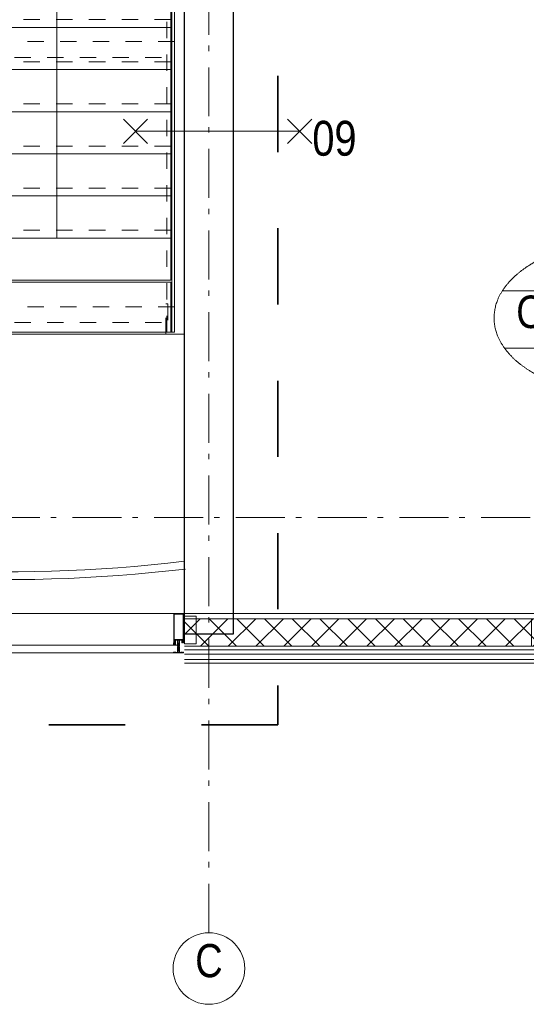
# Model space of a CAD drawing. Header units: millimetres. Extents: x -75976 to 232306, y 42824 to 140527.
# Tile 99 of 199: x 210172 to 212755, y 49135 to 54160. Entities that reach past the tile are written whole.
import ezdxf
from ezdxf.enums import TextEntityAlignment as Align

# ---------------------------------------------------------------- set-up
doc = ezdxf.new("R2010")
doc.units = ezdxf.units.MM
doc.header["$LTSCALE"] = 400
for name, pattern in [('STYLE_01', [0.416641, 0.208282, -0.208359]), ('STYLE_06', [1.041641, 0.625, -0.208282, 0.069427, -0.138931]), ('STYLE_16', [0.177165, 0.11811, -0.059055]), ('STYLE_22', [1.944444, 0.972222, -0.972222])]:
    doc.linetypes.add(name, pattern=pattern)
for name, color, linetype, lineweight in [('BA-Brandveiligheid', 7, 'Continuous', 15), ('Buitenkozijnen', 140, 'Continuous', 15), ('Fragmentaanduiding', 1, 'STYLE_22', 35), ('leuning', 43, 'Continuous', 5), ('Lijn-afbreek', 140, 'STYLE_06', 15), ('mat-beton (ihwg)', 5, 'Continuous', 25), ('None', 7, 'Continuous', 9), ('Ruimtenummers', 5, 'Continuous', 25)]:
    doc.layers.add(name, color=color, linetype=linetype, lineweight=lineweight)
doc.styles.add('Arial Narrow', font='ARIALN.TTF', dxfattribs={"height": 222.25})

# ---------------------------------------------------------------- blocks, each defined once
blk = doc.blocks.new('*U352')
at = {"layer": 'Lijn-afbreek', "color": 43, "linetype": 'Continuous', "lineweight": 9}
for p, q in [((40141.1, -32440), (40141.1, -32200)), ((41251.1, -32440), (41251.1, -32200)), ((41251.1, -32225), (40141.1, -32225))]:
    blk.add_line(p, q, dxfattribs=at)
at = {"layer": 'Lijn-afbreek', "color": 43, "linetype": 'STYLE_01', "lineweight": 9}
blk.add_line((41251.1, -32400), (40141.1, -32400), dxfattribs=at)
blk = doc.blocks.new('*U353')
at = {"layer": 'Lijn-afbreek', "color": 43, "linetype": 'STYLE_01', "lineweight": 9}
blk.add_line((41251.1, -32615), (40141.1, -32615), dxfattribs=at)
at = {"layer": 'Lijn-afbreek', "color": 43, "linetype": 'Continuous', "lineweight": 9}
for p, q in [((41251.1, -32655), (40141.1, -32655)), ((40141.1, -32895), (40141.1, -32655)), ((41251.1, -32895), (41251.1, -32655))]:
    blk.add_line(p, q, dxfattribs=at)
blk = doc.blocks.new('*U354')
at = {"layer": 'Lijn-afbreek', "color": 43, "linetype": 'STYLE_01', "lineweight": 9}
blk.add_line((41251.1, -32830), (40141.1, -32830), dxfattribs=at)
at = {"layer": 'Lijn-afbreek', "color": 43, "linetype": 'Continuous', "lineweight": 9}
for p, q in [((41251.1, -32870), (40141.1, -32870)), ((40141.1, -33110), (40141.1, -32870)), ((41251.1, -33110), (41251.1, -32870))]:
    blk.add_line(p, q, dxfattribs=at)
blk = doc.blocks.new('*U355')
at = {"layer": 'Lijn-afbreek', "color": 43, "linetype": 'STYLE_01', "lineweight": 9}
blk.add_line((41251.1, -32400), (40141.1, -32400), dxfattribs=at)
at = {"layer": 'Lijn-afbreek', "color": 43, "linetype": 'Continuous', "lineweight": 9}
for p, q in [((41251.1, -32440), (40141.1, -32440)), ((40141.1, -32680), (40141.1, -32440)), ((41251.1, -32680), (41251.1, -32440))]:
    blk.add_line(p, q, dxfattribs=at)
blk = doc.blocks.new('*U356')
at = {"layer": 'Lijn-afbreek', "color": 43, "linetype": 'Continuous', "lineweight": 9}
for p, q in [((40141.1, -32225), (40141.1, -31985)), ((41251.1, -32225), (41251.1, -31985)), ((41251.1, -32010), (40141.1, -32010))]:
    blk.add_line(p, q, dxfattribs=at)
at = {"layer": 'Lijn-afbreek', "color": 43, "linetype": 'STYLE_01', "lineweight": 9}
blk.add_line((41251.1, -32185), (40141.1, -32185), dxfattribs=at)
blk = doc.blocks.new('*U357')
at = {"layer": 'Lijn-afbreek', "color": 43, "linetype": 'Continuous', "lineweight": 9}
for p, q in [((40141.1, -32010), (40141.1, -31770)), ((41251.1, -31795), (40141.1, -31795)), ((41251.1, -32010), (41251.1, -31770))]:
    blk.add_line(p, q, dxfattribs=at)
at = {"layer": 'Lijn-afbreek', "color": 43, "linetype": 'STYLE_01', "lineweight": 9}
blk.add_line((41251.1, -31970), (40141.1, -31970), dxfattribs=at)
blk = doc.blocks.new('*U358')
at = {"layer": 'Lijn-afbreek', "color": 43, "linetype": 'Continuous', "lineweight": 9}
for p, q in [((40141.1, -31795), (40141.1, -31555)), ((41251.1, -31795), (41251.1, -31555)), ((41251.1, -31580), (40141.1, -31580))]:
    blk.add_line(p, q, dxfattribs=at)
at = {"layer": 'Lijn-afbreek', "color": 43, "linetype": 'STYLE_01', "lineweight": 9}
blk.add_line((41251.1, -31755), (40141.1, -31755), dxfattribs=at)
blk = doc.blocks.new('*U359')
at = {"layer": 'Lijn-afbreek', "color": 43, "linetype": 'Continuous', "lineweight": 9}
for p, q in [((41251.1, -31325), (40141.1, -31325)), ((40141.1, -31580), (40141.1, -31340)), ((41251.1, -31580), (41251.1, -31325))]:
    blk.add_line(p, q, dxfattribs=at)
at = {"layer": 'Lijn-afbreek', "color": 43, "linetype": 'STYLE_01', "lineweight": 9}
blk.add_line((41251.1, -31540), (40141.1, -31540), dxfattribs=at)
blk = doc.blocks.new('*U360')
at = {"layer": 'Lijn-afbreek', "color": 43, "linetype": 'STYLE_01', "lineweight": 9}
blk.add_line((41251.1, -33045), (40141.1, -33045), dxfattribs=at)
at = {"layer": 'Lijn-afbreek', "color": 43, "linetype": 'Continuous', "lineweight": 9}
for p, q in [((40141.1, -33300), (40141.1, -33060)), ((41251.1, -33300), (41251.1, -33060)), ((41251.1, -33085), (40141.1, -33085)), ((41251.1, -33300), (40141.1, -33300))]:
    blk.add_line(p, q, dxfattribs=at)
blk = doc.blocks.new('*U361')
at = {"layer": 'Lijn-afbreek', "color": 8, "linetype": 'Continuous', "lineweight": 5}
blk.add_line((40670.6, -33085), (40670.6, -31580), dxfattribs=at)
at = {"layer": 'Lijn-afbreek', "color": 43, "linetype": 'Continuous', "lineweight": 9}
blk.add_lwpolyline([(40141.1, -33310), (41251.1, -33310), (41251.1, -33565), (40141.1, -33565)], close=True, dxfattribs=at)
at = {"layer": 'Lijn-afbreek', "color": 8, "lineweight": 5}
blk.add_solid([(40670.6, -31580), (40713.1, -31738.7), (40628.1, -31738.7)], dxfattribs=at)
at = {"layer": 'None', "color": 7}
for name in ['*U359', '*U358', '*U357', '*U356', '*U352', '*U355', '*U353', '*U354', '*U360']:
    blk.add_blockref(name, (0, 0), dxfattribs=at)
blk = doc.blocks.new('*U362')
at = {"layer": 'None', "color": 140, "linetype": 'Continuous', "lineweight": 15}
for radius in [7710.6, 7670.6]:
    blk.add_arc((40415.7, -27117.3), radius, 256.46985, 276.77876, dxfattribs=at)
blk = doc.blocks.new('*U363')
at = {"layer": 'leuning', "color": 140, "linetype": 'STYLE_01', "lineweight": 15}
for p, q in [((41231.1, -33565), (41231.1, -31325)), ((41271.1, -33565), (41271.1, -31325)), ((41271.1, -33565), (41231.1, -33565))]:
    blk.add_line(p, q, dxfattribs=at)
at = {"layer": 'Lijn-afbreek', "color": 43, "linetype": 'Continuous', "lineweight": 9}
blk.add_lwpolyline([(41256.1, -31325), (41271.1, -31325), (41271.1, -33565), (41256.1, -33565)], close=True, dxfattribs=at)
at = {"layer": 'Lijn-afbreek', "color": 43, "linetype": 'STYLE_01', "lineweight": 9}
for points in [[(41271.1, -32082.4), (40121.1, -32082.4), (40121.1, -32162.4), (41271.1, -32162.4)], [(41271.1, -33435), (40121.1, -33435), (40121.1, -33515), (41271.1, -33515)]]:
    blk.add_lwpolyline(points, close=True, dxfattribs=at)
at = {"layer": 'None', "color": 43, "linetype": 'STYLE_01', "lineweight": 9}
blk.add_lwpolyline([(41226.1, -33419.8), (41236.1, -33419.8), (41236.1, -33575), (41226.1, -33575)], close=True, dxfattribs=at)
at = {"layer": 'None', "color": 140, "linetype": 'Continuous', "lineweight": 15, "flags": 128}
blk.add_lwpolyline([(41321.1, -34575), (41321.1, -33575), (38621.1, -33575)], dxfattribs=at)
at = {"layer": 'None', "color": 7}
for name in ['*U361', '*U362']:
    blk.add_blockref(name, (0, 0), dxfattribs=at)
blk = doc.blocks.new('*X397')
at = {"layer": 'None', "lineweight": 5}
for p, q in [((22.5, -118.9), (141.4, 0)), ((22.5, -260.3), (162.5, -120.3)), ((22.5, -401.8), (162.5, -261.8)), ((22.5, -543.2), (162.5, -403.2)), ((22.5, -684.6), (162.5, -544.6)), ((22.5, -826), (162.5, -686)), ((22.5, -967.4), (162.5, -827.4)), ((22.5, -1108.9), (162.5, -968.9)), ((22.5, -1250.3), (162.5, -1110.3)), ((22.5, -1391.7), (162.5, -1251.7)), ((22.5, -1533.1), (162.5, -1393.1)), ((22.5, -1674.6), (162.5, -1534.6)), ((38.5, -1800), (162.5, -1676))]:
    blk.add_line(p, q, dxfattribs=at)
at = {"layer": 'None', "lineweight": 13}
for p, q in [((141.4, 0), (162.5, -21.1)), ((22.5, -22.5), (162.5, -162.5)), ((22.5, -163.9), (162.5, -303.9)), ((22.5, -305.3), (162.5, -445.3)), ((22.5, -446.7), (162.5, -586.7)), ((22.5, -588.1), (162.5, -728.1)), ((22.5, -729.5), (162.5, -869.5)), ((22.5, -870.9), (162.5, -1010.9)), ((22.5, -1012.3), (162.5, -1152.3)), ((22.5, -1153.7), (162.5, -1293.7)), ((22.5, -1295.1), (162.5, -1435.1)), ((22.5, -1436.5), (162.5, -1576.5)), ((22.5, -1577.9), (162.5, -1717.9)), ((22.5, -1719.3), (103.2, -1800))]:
    blk.add_line(p, q, dxfattribs=at)
blk = doc.blocks.new('HoutSkeletBouw element 1800mm (2D)')
at = {"layer": 'None', "color": 140, "lineweight": 15}
for p, q in [((-5, -1800), (-5, 0)), ((22.5, -1800), (22.5, 0)), ((162.5, -1800), (162.5, 0)), ((180.5, -1800), (180.5, 0)), ((230, -1800), (230, 0)), ((250, -1800), (250, 0))]:
    blk.add_line(p, q, dxfattribs=at)
at = {"layer": 'None', "color": 140, "linetype": 'Continuous', "lineweight": 15}
for p, q in [((22.5, -1800), (22.5, 0)), ((162.5, -1800), (162.5, 0))]:
    blk.add_line(p, q, dxfattribs=at)
at = {"layer": 'None', "color": 8, "linetype": 'Continuous', "lineweight": 5}
blk.add_line((202.5, 0), (202.5, -1800), dxfattribs=at)
at = {"layer": 'None', "color": 140, "linetype": 'Continuous', "lineweight": 15}
blk.add_lwpolyline([(22.5, 30), (162.5, 30), (162.5, -30), (22.5, -30)], close=True, dxfattribs=at)
at = {"layer": 'None', "color": 140}
blk.add_blockref('*X397', (0, 0), dxfattribs=at)
blk = doc.blocks.new('*U718')
at = {"layer": 'None', "color": 140, "linetype": 'Continuous', "lineweight": 15}
blk.add_lwpolyline([(41316.1, -35002), (41321.1, -35002), (41321.1, -35014.5), (41316.1, -35014.5)], close=True, dxfattribs=at)
blk.add_open_spline([(41316.1, -35002), (41318.6, -35007), (41321.1, -35002)], degree=2, dxfattribs=at)
at = {"layer": 'None', "color": 43, "linetype": 'Continuous', "lineweight": 9}
blk.add_open_spline([(41317.3, -35008), (41317.9, -35007), (41318.6, -35007), (41319.2, -35007), (41319.8, -35008), (41320.4, -35009), (41320.7, -35010.8), (41321.1, -35012.5), (41321.1, -35016.5), (41320.7, -35018.2), (41320.4, -35020), (41319.8, -35021), (41319.2, -35022), (41318.6, -35022), (41317.9, -35022), (41317.3, -35021), (41316.7, -35020), (41316.4, -35018.2), (41316.1, -35016.5), (41316.1, -35012.5), (41316.4, -35010.8), (41316.7, -35009), (41317.3, -35008)], degree=2, knots=[0, 0, 0, 0.050228, 0.050228, 0.100454, 0.100454, 0.187421, 0.187421, 0.300233, 0.413046, 0.413046, 0.5, 0.5, 0.550228, 0.550228, 0.600454, 0.600454, 0.687421, 0.687421, 0.800233, 0.913046, 0.913046, 1, 1, 1], dxfattribs=at)
blk = doc.blocks.new('*U725')
at = {"layer": 'None', "color": 8, "lineweight": 5}
for p, q in [((41293.5, -35158), (41288.6, -35158.8)), ((41293.5, -35159.6), (41288.6, -35160.4)), ((41293.5, -35161.2), (41288.6, -35162)), ((41293.5, -35162.8), (41288.6, -35163.6)), ((41293.5, -35164.4), (41288.6, -35165.2)), ((41293.5, -35167.6), (41288.6, -35168.4)), ((41293.5, -35169.2), (41288.6, -35170)), ((41293.5, -35170.8), (41288.6, -35171.6)), ((41293.5, -35174), (41288.6, -35174.8)), ((41292.8, -35156.5), (41289.1, -35157.1)), ((41289.3, -35158), (41289.5, -35157.4)), ((41293.5, -35172.4), (41291.8, -35172.7)), ((41292.3, -35156.8), (41292.7, -35157.7)), ((41293.5, -35175.6), (41288.6, -35176.4)), ((41293.5, -35177.2), (41288.6, -35178)), ((41293.5, -35178.8), (41288.6, -35179.6)), ((41293.5, -35180.4), (41288.6, -35181.2)), ((41293.5, -35182), (41288.6, -35182.8)), ((41293, -35185.3), (41288.6, -35186)), ((41293.5, -35186.8), (41288.6, -35187.6)), ((41292.6, -35184.9), (41289.3, -35185.7)), ((41289.6, -35184.7), (41292, -35184.2)), ((41291.8, -35183.9), (41290.1, -35184.2)), ((41291.3, -35183.6), (41290.4, -35183.8)), ((41293.5, -35183.6), (41292.9, -35183.7))]:
    blk.add_line(p, q, dxfattribs=at)
at = {"layer": 'None', "color": 8, "linetype": 'Continuous', "lineweight": 5}
for p, q in [((41289.3, -35158.5), (41289.3, -35158)), ((41289.3, -35160.1), (41289.3, -35159.2)), ((41289.3, -35161.7), (41289.3, -35160.8)), ((41289.3, -35163.3), (41289.3, -35162.4)), ((41289.3, -35164.9), (41289.3, -35164)), ((41289.3, -35166.2), (41289.3, -35165.6)), ((41289.3, -35168.1), (41289.3, -35167.2)), ((41289.3, -35169.7), (41289.3, -35168.8)), ((41289.3, -35171.3), (41289.3, -35170.4)), ((41289.3, -35172.7), (41289.3, -35172)), ((41289.3, -35174.5), (41289.3, -35173.7)), ((41292.8, -35159.2), (41292.8, -35158.4)), ((41292.8, -35160.8), (41292.8, -35160)), ((41292.8, -35162.4), (41292.8, -35161.6)), ((41292.8, -35164), (41292.8, -35163.2)), ((41292.8, -35165.6), (41292.8, -35164.8)), ((41292.8, -35167.2), (41292.9, -35167.2)), ((41292.8, -35168.8), (41292.8, -35168)), ((41292.8, -35170.4), (41292.8, -35169.6)), ((41292.8, -35172), (41292.8, -35171.2)), ((41292.8, -35175.2), (41292.8, -35174.4)), ((41289.3, -35176.1), (41289.3, -35175.2)), ((41289.3, -35177.7), (41289.3, -35176.8)), ((41289.3, -35179.3), (41289.3, -35178.4)), ((41289.3, -35180.9), (41289.3, -35180)), ((41289.3, -35182.5), (41289.3, -35181.6)), ((41289.3, -35183.6), (41289.3, -35183.2)), ((41289.3, -35185.7), (41289.3, -35185.2)), ((41289.3, -35187.3), (41289.3, -35186.4)), ((41289.3, -35188.9), (41289.3, -35188)), ((41292.8, -35176.8), (41292.8, -35176)), ((41292.8, -35178.4), (41292.8, -35177.6)), ((41292.8, -35180), (41292.8, -35179.2)), ((41292.8, -35181.6), (41292.8, -35180.8)), ((41292.8, -35183.2), (41292.8, -35182.4)), ((41292.8, -35186.4), (41292.8, -35185.6)), ((41292.8, -35188), (41292.8, -35187.2))]:
    blk.add_line(p, q, dxfattribs=at)
at = {"layer": 'None', "color": 8, "lineweight": 5, "flags": 128}
for points in [[(41286.1, -35171.7), (41286.1, -35171.7, 0.414214), (41285.6, -35172.2), (41285.6, -35189.9), (41285.6, -35189.9, 0.414214), (41286.1, -35190.4), (41287.1, -35190.4), (41287.1, -35190.4, 0.414214), (41287.6, -35189.9), (41287.6, -35189.9, 0.414214), (41287.1, -35189.4), (41286.6, -35189.4), (41286.6, -35186.2), (41286.6, -35186.2, -0.414214), (41287.1, -35185.7), (41288.3, -35185.7), (41288.3, -35185.7, 0.221695), (41289.1, -35185.3), (41290.3, -35183.9), (41290.3, -35183.9, -0.466308), (41291.8, -35183.9), (41293, -35185.3), (41293, -35185.3, 0.221695), (41293.8, -35185.7), (41295.1, -35185.7), (41295.1, -35185.7, -0.414214), (41295.6, -35186.2), (41295.6, -35189.4), (41295.1, -35189.4), (41295.1, -35189.4, 0.414214), (41294.6, -35189.9), (41294.6, -35189.9, 0.414214), (41295.1, -35190.4), (41296.1, -35190.4), (41296.1, -35190.4, 0.414214), (41296.6, -35189.9), (41296.6, -35172.2), (41296.6, -35172.2, 0.414214), (41296.1, -35171.7), (41295.8, -35171.7), (41295.8, -35172.4), (41295.8, -35172.4, -0.414214), (41295.5, -35172.7), (41295.2, -35172.7), (41295.2, -35172.7, -0.414214), (41294.4, -35171.9), (41294.4, -35168), (41294.4, -35168, -0.414214), (41295.2, -35167.2), (41295.5, -35167.2), (41295.5, -35167.2, -0.414214), (41295.8, -35167.5), (41295.8, -35168.2), (41296.1, -35168.2), (41296.1, -35168.2, 0.414214), (41296.6, -35167.7), (41296.6, -35155), (41296.6, -35155, 0.351868), (41296.3, -35154.7), (41296.3, -35154.7, 0.351868), (41296, -35154.9), (41295.2, -35156.6), (41295.2, -35156.6, 0.314902), (41295.2, -35156.8), (41295.5, -35157.1), (41295.5, -35157.1, -0.198912), (41295.6, -35157.3), (41295.6, -35157.5), (41295.6, -35157.5, -0.198912), (41295.5, -35157.7), (41295.2, -35158), (41295.2, -35158, 0.414214), (41295.2, -35158.2), (41295.5, -35158.5), (41295.5, -35158.5, -0.198912), (41295.6, -35158.7), (41295.6, -35158.9), (41295.6, -35158.9, -0.198912), (41295.5, -35159.1), (41295.2, -35159.4), (41295.2, -35159.4, 0.414214), (41295.2, -35159.6), (41295.5, -35159.9), (41295.5, -35159.9, -0.198912), (41295.6, -35160.1), (41295.6, -35160.6), (41295.6, -35160.6, -0.087489), (41295.5, -35160.7), (41295.3, -35161.5), (41295.3, -35165.9), (41295.3, -35165.9, -0.414214), (41295, -35166.2), (41287.2, -35166.2), (41287.2, -35166.2, -0.414214), (41286.9, -35165.9), (41286.9, -35161.5), (41286.6, -35160.7), (41286.6, -35160.7, -0.087489), (41286.6, -35160.6), (41286.6, -35160.1), (41286.6, -35160.1, -0.198912), (41286.6, -35159.9), (41286.9, -35159.6), (41286.9, -35159.6, 0.414214), (41286.9, -35159.4), (41286.6, -35159.1), (41286.6, -35159.1, -0.198912), (41286.6, -35158.9), (41286.6, -35158.7), (41286.6, -35158.7, -0.198912), (41286.6, -35158.5), (41286.9, -35158.2), (41286.9, -35158.2, 0.414214), (41286.9, -35158), (41286.6, -35157.7), (41286.6, -35157.7, -0.198912), (41286.6, -35157.5), (41286.6, -35157.3), (41286.6, -35157.3, -0.198912), (41286.6, -35157.1), (41286.9, -35156.8), (41286.9, -35156.8, 0.314902), (41286.9, -35156.6), (41286.1, -35154.9), (41286.1, -35154.9, 0.351868), (41285.8, -35154.7), (41285.8, -35154.7, 0.351868), (41285.6, -35155), (41285.6, -35167.7), (41285.6, -35167.7, 0.414214), (41286.1, -35168.2), (41286.4, -35168.2), (41286.4, -35167.5), (41286.4, -35167.5, -0.414214), (41286.7, -35167.2), (41287, -35167.2), (41287, -35167.2, -0.414214), (41287.8, -35168), (41287.8, -35171.9), (41287.8, -35171.9, -0.414214), (41287, -35172.7), (41286.7, -35172.7), (41286.7, -35172.7, -0.414214), (41286.4, -35172.4), (41286.4, -35171.7)], [(41286.6, -35179.1, -0.414214), (41287.1, -35178.6), (41288.4, -35178.6), (41288.4, -35178.6, 0.414214), (41288.6, -35178.4), (41288.6, -35177.8), (41288.6, -35177.8, 0.414214), (41288.4, -35177.6), (41287.1, -35177.6), (41287.1, -35177.6, -0.414214), (41286.6, -35177.1), (41286.6, -35174.2), (41286.6, -35174.2, -0.414214), (41287.1, -35173.7), (41295.1, -35173.7), (41295.1, -35173.7, -0.414214), (41295.6, -35174.2), (41295.6, -35177.1), (41295.6, -35177.1, -0.414214), (41295.1, -35177.6), (41293.8, -35177.6), (41293.8, -35177.6, 0.414214), (41293.6, -35177.8), (41293.6, -35178.4), (41293.6, -35178.4, 0.414214), (41293.8, -35178.6), (41295.1, -35178.6), (41295.1, -35178.6, -0.414214), (41295.6, -35179.1), (41295.6, -35184.2), (41295.6, -35184.2, -0.414214), (41295.1, -35184.7), (41294, -35184.7), (41294, -35184.7, -0.221695), (41293.6, -35184.5), (41292.6, -35183.3), (41292.6, -35183.3, 0.466308), (41289.5, -35183.3), (41288.5, -35184.5), (41288.5, -35184.5, -0.221695), (41288.1, -35184.7), (41287.1, -35184.7), (41287.1, -35184.7, -0.414214), (41286.6, -35184.2), (41286.6, -35179.1)], [(41289.3, -35167.2), (41292.9, -35167.2), (41292.9, -35167.2, -0.414214), (41293.4, -35167.7), (41293.4, -35172.5), (41293.4, -35172.5, -0.414214), (41293.2, -35172.7), (41289, -35172.7), (41289, -35172.7, -0.414214), (41288.8, -35172.5), (41288.8, -35167.7), (41288.8, -35167.7, -0.414214), (41289.3, -35167.2, -0.414214)]]:
    blk.add_lwpolyline(points, format="xyb", close=True, dxfattribs=at)
for points in [[(41289.3, -35158.5), (41288.6, -35158.8), (41289.3, -35159.2), (41292.8, -35158.4), (41293.5, -35158), (41292.8, -35157.6)], [(41289.3, -35160.1), (41288.6, -35160.4), (41289.3, -35160.8), (41292.8, -35160), (41293.5, -35159.6), (41292.8, -35159.2)], [(41289.3, -35161.7), (41288.6, -35162), (41289.3, -35162.4), (41292.8, -35161.6), (41293.5, -35161.2), (41292.8, -35160.8)], [(41289.3, -35163.3), (41288.6, -35163.6), (41289.3, -35164), (41292.8, -35163.2), (41293.5, -35162.8), (41292.8, -35162.4)], [(41289.3, -35164.9), (41288.6, -35165.2), (41289.3, -35165.6), (41292.8, -35164.8), (41293.5, -35164.4), (41292.8, -35164)], [(41289.3, -35168.1), (41288.6, -35168.4), (41289.3, -35168.8), (41292.8, -35168), (41293.5, -35167.6), (41292.8, -35167.2)], [(41289.3, -35169.7), (41288.6, -35170), (41289.3, -35170.4), (41292.8, -35169.6), (41293.5, -35169.2), (41292.8, -35168.8)], [(41289.3, -35171.3), (41288.6, -35171.6), (41289.3, -35172), (41292.8, -35171.2), (41293.5, -35170.8), (41292.8, -35170.4)], [(41289.3, -35174.5), (41288.6, -35174.8), (41289.3, -35175.2), (41292.8, -35174.4), (41293.5, -35174), (41292.8, -35173.6)], [(41289.5, -35157.4), (41289.1, -35157.1), (41289.8, -35156.8), (41292.1, -35156.2), (41292.8, -35156.5), (41292.3, -35156.8)], [(41289.3, -35176.1), (41288.6, -35176.4), (41289.3, -35176.8), (41292.8, -35176), (41293.5, -35175.6), (41292.8, -35175.2)], [(41289.3, -35177.7), (41288.6, -35178), (41289.3, -35178.4), (41292.8, -35177.6), (41293.5, -35177.2), (41292.8, -35176.8)], [(41289.3, -35179.3), (41288.6, -35179.6), (41289.3, -35180), (41292.8, -35179.2), (41293.5, -35178.8), (41292.8, -35178.4)], [(41289.3, -35180.9), (41288.6, -35181.2), (41289.3, -35181.6), (41292.8, -35180.8), (41293.5, -35180.4), (41292.8, -35180)], [(41289.3, -35187.3), (41288.6, -35187.6), (41289.3, -35188), (41292.8, -35187.2), (41293.5, -35186.8), (41292.8, -35186.4)]]:
    blk.add_lwpolyline(points, close=True, dxfattribs=at)
for points in [[(41289.8, -35156.8), (41291.1, -35153.7), (41292.1, -35156.2)], [(41293.5, -35166), (41292.8, -35165.6), (41291.1, -35166.1)], [(41292.9, -35172.7), (41293.5, -35172.4), (41292.8, -35172), (41291.1, -35172.5)], [(41289.3, -35182.5), (41288.6, -35182.8), (41289.3, -35183.2), (41289.7, -35183.1)], [(41289.3, -35185.7), (41288.6, -35186), (41289.3, -35186.4), (41292.8, -35185.6), (41293.1, -35185.4)], [(41291.6, -35182.6), (41292.8, -35182.4), (41293.5, -35182), (41292.8, -35181.6), (41289.3, -35182.5)], [(41293.1, -35183.8), (41293.5, -35183.6), (41292.8, -35183.2), (41292.6, -35183.3)]]:
    blk.add_lwpolyline(points, dxfattribs=at)
blk = doc.blocks.new('*U726')
at = {"layer": 'None', "color": 8, "lineweight": 5, "flags": 128}
for points in [[(41277.6, -35200.2), (41277.6, -35199.3), (41276.6, -35198.5), (41276.6, -35198.5, 0.36397), (41276.2, -35198.5), (41276.2, -35198.5), (41275.7, -35198.9), (41275.7, -35198.9, -0.36397), (41275.3, -35198.9), (41275.3, -35198.9), (41274.8, -35198.5), (41274.8, -35198.5, 0.36397), (41274.4, -35198.5), (41274.4, -35198.5), (41273.9, -35198.9), (41273.9, -35198.9, -0.36397), (41273.5, -35198.9), (41273.5, -35198.9), (41273, -35198.5), (41273, -35198.5, 0.36397), (41272.6, -35198.5), (41272.6, -35198.5), (41272.1, -35198.9), (41272.1, -35198.9, -0.36397), (41271.7, -35198.9), (41271.7, -35198.9), (41271.2, -35198.5), (41271.2, -35198.5, 0.36397), (41270.8, -35198.5), (41270.8, -35198.5), (41270.3, -35198.9), (41270.3, -35198.9, -0.36397), (41269.9, -35198.9), (41269.9, -35198.9), (41269.4, -35198.5), (41269.4, -35198.5, 0.36397), (41269, -35198.5), (41269, -35198.5), (41268.7, -35198.7), (41267.8, -35198.7), (41267.6, -35198.5), (41267.6, -35198.5, 0.36397), (41267.2, -35198.5), (41267.2, -35198.5), (41266.9, -35198.7), (41266.6, -35198.7), (41266.6, -35198.7, -0.267949), (41266.3, -35198.5), (41266.3, -35198.5), (41266.1, -35198.2), (41266.1, -35198.2, 0.339454), (41265.8, -35198.1), (41265.8, -35198.1, 0.339454), (41265.6, -35198.4), (41265.6, -35198.4), (41265.6, -35201.8), (41265.6, -35201.8, 0.414214), (41265.9, -35202.1), (41265.9, -35202.1), (41266.8, -35202.1), (41266.8, -35202.1, 0.414214), (41267.1, -35201.8), (41267.1, -35201.8), (41267.1, -35200.1), (41267.1, -35200.1, 0.236068), (41266.9, -35199.9), (41266.9, -35199.9), (41266.9, -35199.9, -0.548276), (41267, -35199.6), (41267, -35199.6, -0.548276), (41267.2, -35199.8), (41267.2, -35199.8), (41267.2, -35199.8, 0.250388), (41267.5, -35199.7), (41267.5, -35199.7), (41268.3, -35199.7), (41268.3, -35199.7, -0.414214), (41268.6, -35200), (41268.6, -35200), (41268.6, -35200.7), (41268.6, -35200.7, 0.414214), (41268.9, -35201), (41268.9, -35201), (41269, -35201), (41269, -35201, 0.131652), (41269.3, -35200.9), (41269.3, -35200.9), (41270.6, -35200.2), (41277.6, -35200.2)], [(41285.1, -35198.1), (41285.1, -35198.1, -0.388879), (41282.4, -35200.6), (41282.4, -35200.6), (41270.6, -35200.6), (41269.4, -35201.3), (41268.2, -35201.3), (41268.2, -35200.1), (41267.3, -35200.1), (41267.3, -35202.2), (41314.9, -35202.2), (41314.9, -35200.1), (41314, -35200.1), (41314, -35201.3), (41312.7, -35201.3), (41311.5, -35200.6), (41299.7, -35200.6), (41299.7, -35200.6, -0.388879), (41297, -35198.1), (41297, -35198.1), (41296.4, -35190.6), (41293.6, -35190.6), (41293.6, -35188.6), (41288.6, -35188.6), (41288.6, -35190.6), (41285.7, -35190.6), (41285.1, -35198.1)], [(41304.6, -35200.2), (41304.6, -35199.3), (41305.6, -35198.5), (41305.6, -35198.5, -0.36397), (41306, -35198.5), (41306, -35198.5), (41306.5, -35198.9), (41306.5, -35198.9, 0.36397), (41306.9, -35198.9), (41306.9, -35198.9), (41307.4, -35198.5), (41307.4, -35198.5, -0.36397), (41307.8, -35198.5), (41307.8, -35198.5), (41308.3, -35198.9), (41308.3, -35198.9, 0.36397), (41308.7, -35198.9), (41308.7, -35198.9), (41309.2, -35198.5), (41309.2, -35198.5, -0.36397), (41309.6, -35198.5), (41309.6, -35198.5), (41310.1, -35198.9), (41310.1, -35198.9, 0.36397), (41310.5, -35198.9), (41310.5, -35198.9), (41311, -35198.5), (41311, -35198.5, -0.36397), (41311.4, -35198.5), (41311.4, -35198.5), (41311.9, -35198.9), (41311.9, -35198.9, 0.36397), (41312.3, -35198.9), (41312.3, -35198.9), (41312.8, -35198.5), (41312.8, -35198.5, -0.36397), (41313.2, -35198.5), (41313.2, -35198.5), (41313.4, -35198.7), (41314.3, -35198.7), (41314.6, -35198.5), (41314.6, -35198.5, -0.36397), (41315, -35198.5), (41315, -35198.5), (41315.2, -35198.7), (41315.6, -35198.7), (41315.6, -35198.7, 0.267949), (41315.8, -35198.5), (41315.8, -35198.5), (41316, -35198.2), (41316, -35198.2, -0.339454), (41316.3, -35198.1), (41316.3, -35198.1, -0.339454), (41316.6, -35198.4), (41316.6, -35198.4), (41316.6, -35201.8), (41316.6, -35201.8, -0.414214), (41316.3, -35202.1), (41316.3, -35202.1), (41315.4, -35202.1), (41315.4, -35202.1, -0.414214), (41315.1, -35201.8), (41315.1, -35201.8), (41315.1, -35200.1), (41315.1, -35200.1, -0.236068), (41315.2, -35199.9), (41315.2, -35199.9), (41315.2, -35199.9, 0.548276), (41315.1, -35199.6), (41315.1, -35199.6, 0.548276), (41314.9, -35199.8), (41314.9, -35199.8), (41314.9, -35199.8, -0.250388), (41314.7, -35199.7), (41314.7, -35199.7), (41313.9, -35199.7), (41313.9, -35199.7, 0.414214), (41313.6, -35200), (41313.6, -35200), (41313.6, -35200.7), (41313.6, -35200.7, -0.414214), (41313.3, -35201), (41313.3, -35201), (41313.1, -35201), (41313.1, -35201, -0.131652), (41312.8, -35200.9), (41312.8, -35200.9), (41311.6, -35200.2), (41304.6, -35200.2)]]:
    blk.add_lwpolyline(points, format="xyb", close=True, dxfattribs=at)
blk = doc.blocks.new('*U727')
at = {"layer": 'None', "color": 8, "linetype": 'STYLE_16', "lineweight": 5}
for p, q in [((41288.8, -35197.5), (41291.1, -35196.9)), ((41288.8, -35199.1), (41288.8, -35197.5)), ((41289.6, -35199.3), (41289.6, -35197.4)), ((41290.1, -35199.4), (41290.1, -35197.5)), ((41293.3, -35197.5), (41291.1, -35196.9)), ((41292.1, -35199.4), (41292.1, -35197.5)), ((41292.6, -35199.3), (41292.6, -35197.4)), ((41293.3, -35199.1), (41293.3, -35197.5))]:
    blk.add_line(p, q, dxfattribs=at)
at = {"layer": 'None', "color": 8, "lineweight": 5, "flags": 128}
blk.add_lwpolyline([(41291.1, -35199.5), (41291.1, -35199.5, -0.163834), (41286.7, -35198), (41286.7, -35198), (41286.7, -35198, -0.234469), (41286.3, -35197.2), (41286.3, -35197.2), (41286.3, -35196), (41295.8, -35196), (41295.8, -35197.2), (41295.8, -35197.2, -0.234469), (41295.4, -35198), (41295.4, -35198), (41295.4, -35198, -0.163834), (41291.1, -35199.5)], format="xyb", close=True, dxfattribs=at)
at = {"layer": 'None', "color": 8, "linetype": 'STYLE_16', "lineweight": 5}
for centre, radius, start, end in [((41289.4, -35200.8), 3.38, 79.3357, 100.6643), ((41291.1, -35205.6), 8.16, 82.9585, 97.0415), ((41291.1, -35202.8), 3.5, 73.4149, 106.5851), ((41292.7, -35200.8), 3.38, 79.3357, 100.6643)]:
    blk.add_arc(centre, radius, start, end, dxfattribs=at)
blk = doc.blocks.new('*U728')
at = {"layer": 'None', "color": 8, "lineweight": 5, "flags": 128}
for points in [[(41315.9, -35000), (41266.3, -35000), (41266.3, -35150), (41269.1, -35150), (41269.1, -35145.4), (41268.6, -35145.4), (41268.6, -35144), (41269.1, -35144), (41269.1, -35142.1), (41269.4, -35141.9), (41269.4, -35137.7), (41269.4, -35137.7, -0.414214), (41271.1, -35136), (41271.1, -35136, -0.414214), (41272.8, -35137.7), (41272.8, -35141.9), (41273, -35142.1), (41273, -35144), (41273.5, -35144), (41273.5, -35145.4), (41273, -35145.4), (41273, -35150), (41274.9, -35150), (41274.9, -35137.2), (41274.9, -35137.2, -0.414214), (41276.1, -35136), (41284.6, -35136), (41284.6, -35136, -0.414214), (41285.8, -35137.2), (41285.8, -35154.2), (41287.2, -35154.2), (41287.2, -35157), (41286.8, -35157.4), (41287.2, -35157.8), (41287.2, -35158.4), (41286.8, -35158.8), (41287.2, -35159.2), (41287.2, -35159.8), (41286.8, -35160.2), (41287.2, -35161.2), (41287.2, -35166), (41288.9, -35166), (41288.9, -35155.2), (41288.9, -35155.2, -0.414214), (41291.1, -35153), (41291.1, -35153, -0.414214), (41293.3, -35155.2), (41293.3, -35166), (41295, -35166), (41295, -35161.2), (41295.4, -35160.2), (41295, -35159.8), (41295, -35159.2), (41295.4, -35158.8), (41295, -35158.4), (41295, -35157.8), (41295.4, -35157.4), (41295, -35157), (41295, -35154.2), (41296.4, -35154.2), (41296.4, -35137.2), (41296.4, -35137.2, -0.414214), (41297.6, -35136), (41306.1, -35136), (41306.1, -35136, -0.414214), (41307.3, -35137.2), (41307.3, -35150), (41309.1, -35150), (41309.1, -35145.4), (41308.6, -35145.4), (41308.6, -35144), (41309.1, -35144), (41309.1, -35142.1), (41309.4, -35141.9), (41309.4, -35137.7), (41309.4, -35137.7, -0.414214), (41311.1, -35136), (41311.1, -35136, -0.414214), (41312.8, -35137.7), (41312.8, -35141.9), (41313, -35142.1), (41313, -35144), (41313.5, -35144), (41313.5, -35145.4), (41313, -35145.4), (41313, -35150), (41315.9, -35150)], [(41276.2, -35162.2), (41276.2, -35162.2, 0.390793), (41277.8, -35160.9), (41277.8, -35160.9, 0.390793), (41276.6, -35159.2), (41276.6, -35159.2, -0.352623), (41275.1, -35157.3), (41275.1, -35150.5), (41275.1, -35150.5, 0.414214), (41274.8, -35150.2), (41273.5, -35150.2), (41273, -35150.4), (41273, -35150.4, -0.520293), (41272.7, -35150.2), (41272.7, -35147.5), (41272.9, -35147.4), (41272.9, -35145.4), (41272.9, -35145.4, -0.577863), (41272.9, -35145.1), (41273, -35145.1), (41273, -35145.1, 0.366605), (41273.3, -35144.9), (41273.3, -35144.9, 0.366605), (41273.1, -35144.5), (41273.1, -35144.5, -0.130834), (41271.8, -35143.5), (41271.8, -35143.5, 0.439074), (41270.3, -35143.5), (41270.3, -35143.5, -0.133252), (41269, -35144.5), (41269, -35144.5, 0.366605), (41268.8, -35144.9), (41268.8, -35144.9, 0.366605), (41269.1, -35145.1), (41269.2, -35145.1), (41269.2, -35145.1, -0.577455), (41269.3, -35145.4), (41269.3, -35147.4), (41269.4, -35147.5), (41269.4, -35150.2), (41269.4, -35150.2, -0.52048), (41269.1, -35150.4), (41268.6, -35150.2), (41266.4, -35150.2), (41266.4, -35150.2, 0.414214), (41266.1, -35150.5), (41266.1, -35158.3), (41266.1, -35158.3, -0.255976), (41265.1, -35160), (41265.1, -35160, 0.749676), (41265.8, -35162.2), (41269.9, -35162.2), (41269.9, -35162.2, 0.414214), (41271.9, -35160.2), (41271.9, -35160.2, -0.402808), (41272.3, -35159.7), (41272.3, -35159.7, -0.402808), (41272.9, -35160.2), (41272.9, -35160.2, 0.233259), (41273.1, -35160.5), (41276.4, -35161), (41276.4, -35161, -0.419014), (41276.5, -35161.1), (41276.5, -35161.1, -0.419014), (41276.4, -35161.2), (41275.1, -35161.2), (41275.1, -35161.2, 0.414214), (41274.6, -35161.7), (41274.6, -35161.7, 0.414214), (41275.1, -35162.2)], [(41270.3, -35159.2), (41270.3, -35159.2, -0.552342), (41270.9, -35160.4), (41270.9, -35160.4, -0.263556), (41269.2, -35161.4), (41265.7, -35161.4), (41265.7, -35161.4, -0.437017), (41265.4, -35161.1), (41265.4, -35161.1, -0.437017), (41265.7, -35160.8), (41265.7, -35160.8, 0.396568), (41267.4, -35159.5), (41267.4, -35159.5, -0.418874), (41267.9, -35159)], [(41268.1, -35153.2), (41268.1, -35153.2, -0.414214), (41268.9, -35152.4), (41268.9, -35152.4, -0.414214), (41269.8, -35153.2), (41269.8, -35156.1), (41269.8, -35156.1, -0.414214), (41268.9, -35157), (41268.9, -35157, -0.414214), (41268.1, -35156.1)], [(41270.1, -35145.2, -0.29188), (41270.3, -35144.7), (41270.8, -35144.3), (41270.8, -35144.3, -0.344328), (41271.4, -35144.3), (41271.9, -35144.7), (41271.9, -35144.7, -0.29188), (41272, -35145.2), (41271.6, -35146.9), (41271.6, -35146.9, -0.348796), (41271.1, -35147.4), (41271.1, -35147.4, -0.348796), (41270.5, -35146.9), (41270.1, -35145.2)], [(41272.2, -35157, -0.414214), (41271.4, -35156.1), (41271.4, -35153.2), (41271.4, -35153.2, -0.414214), (41272.2, -35152.4), (41272.2, -35152.4, -0.414214), (41273.1, -35153.2), (41273.1, -35156.1), (41273.1, -35156.1, -0.414214), (41272.2, -35157)]]:
    blk.add_lwpolyline(points, format="xyb", close=True, dxfattribs=at)
for points in [[(41314, -35134.2), (41268.2, -35134.2), (41268.2, -35003.8), (41314, -35003.8)], [(41287.1, -35136), (41295.1, -35136), (41295.1, -35151.7), (41287.1, -35151.7)]]:
    blk.add_lwpolyline(points, close=True, dxfattribs=at)
at = {"layer": 'None', "color": 7}
for name in ['*U718', '*U725', '*U726', '*U727']:
    blk.add_blockref(name, (0, 0), dxfattribs=at)
blk = doc.blocks.new('*U729')
at = {"layer": 'Buitenkozijnen', "color": 43, "linetype": 'Continuous', "lineweight": 9}
blk.add_line((38641.1, -35000), (41346.1, -35000), dxfattribs=at)
at = {"layer": 'Buitenkozijnen', "color": 140, "linetype": 'Continuous', "lineweight": 15}
for p, q in [((38646.1, -35162.2), (41288.9, -35162.2)), ((38646.1, -35202.2), (41288.9, -35202.2))]:
    blk.add_line(p, q, dxfattribs=at)
at = {"layer": 'None', "color": 140, "linetype": 'Continuous', "lineweight": 15}
blk.add_lwpolyline([(41321.1, -35015), (41381.1, -35015), (41381.1, -35155), (41321.1, -35155)], close=True, dxfattribs=at)
at = {"layer": 'None', "color": 7}
blk.add_blockref('*U728', (0, 0), dxfattribs=at)
blk = doc.blocks.new('Ruimtenummer UV 50')
at = {"layer": 'Ruimtenummers', "color": 8, "lineweight": 5}
for p, q in [((602.2, 156.5), (-602.3, 156.5)), ((594.7, -137.5), (-594.8, -137.5))]:
    blk.add_line(p, q, dxfattribs=at)
blk.add_open_spline([(-323.4, 353.8), (-173.3, 405.8), (173.3, 405.8), (323.4, 353.8), (473.5, 301.8), (560.1, 211.8), (646.8, 121.7), (646.8, 17.7), (646.8, -86.3), (560.1, -176.3), (473.5, -266.4), (323.4, -318.4), (173.3, -370.4), (-173.3, -370.4), (-323.4, -318.4), (-473.5, -266.4), (-560.2, -176.3), (-646.8, -86.3), (-646.8, 17.7), (-646.8, 121.7), (-560.2, 211.8), (-473.5, 301.8), (-323.4, 353.8)], degree=2, knots=[0, 0, 0, 0.09962, 0.19924, 0.19924, 0.283607, 0.283607, 0.349619, 0.349619, 0.415638, 0.415638, 0.5, 0.5, 0.59962, 0.69924, 0.69924, 0.783607, 0.783607, 0.849619, 0.849619, 0.915638, 0.915638, 1, 1, 1], dxfattribs=at)
at = {"layer": 'Ruimtenummers', "attachment_point": 2, "style": 'Arial Narrow'}
for s, insert, char_height in [(' 2', (220.1, -132.8), 96.8), (' m', (103.6, -122.2), 165.95)]:
    blk.add_mtext(s, dxfattribs=dict(at, insert=insert, char_height=char_height))
at = {"layer": 'Ruimtenummers', "style": 'Arial Narrow'}
for tag, p in [('Nummer', (0, 406.9)), ('Naam', (0, 131.7)), ('Oppervlak', (-137.9, -122.2))]:
    blk.add_attdef(tag, text='', height=165.9, dxfattribs=at).set_placement(p, align=Align.TOP_CENTER)
blk = doc.blocks.new('*U1074')
at = {"layer": 'mat-beton (ihwg)', "lineweight": 25}
for p, q in [((41321.1, -35105), (41321.1, -28810)), ((41571.1, -35105), (41571.1, -28810)), ((41321.1, -35105), (41571.1, -35105))]:
    blk.add_line(p, q, dxfattribs=at)
blk = doc.blocks.new('060min X')
at = {"layer": 'BA-Brandveiligheid', "color": 7, "linetype": 'Continuous', "lineweight": 15}
for p, q in [((-480.2, 61.7), (-356.7, -61.7)), ((-480.2, -61.7), (-356.7, 61.7)), ((480.2, 61.7), (356.7, -61.7)), ((480.2, -61.7), (356.7, 61.7)), ((-418.5, 0), (418.5, 0))]:
    blk.add_line(p, q, dxfattribs=at)
at = {"layer": 'BA-Brandveiligheid', "color": 43, "insert": (-709.2, 124.2), "char_height": 177.8, "attachment_point": 1, "style": 'Arial Narrow'}
blk.add_mtext('60', dxfattribs=at)
blk = doc.blocks.new('*U1339')
at = {"layer": 'None', "color": 43, "linetype": 'Continuous', "lineweight": 9}
blk.add_circle((41446.1, -36812.6), 182.6, dxfattribs=at)
at = {"layer": 'None', "color": 43, "insert": (41446.1, -36687.7), "char_height": 169.3, "width": 160.91, "attachment_point": 2, "style": 'Arial Narrow'}
blk.add_mtext('C', dxfattribs=at)

msp = doc.modelspace()

# ---------------------------------------------------------------- linework, layer by layer
at = {"layer": 'Fragmentaanduiding', "lineweight": 35}
msp.add_lwpolyline([(207787.85564, 57761.7855), (211487.85564, 57761.7855), (211487.85564, 50561.7855), (207787.85564, 50561.7855)], close=True, dxfattribs=at)
at = {"layer": 'None', "color": 43, "linetype": 'STYLE_06', "lineweight": 9}
for p, q in [((211136.85564, 49500.0182), (211136.85564, 81745.65207)), ((231940.79627, 51620.0182), (198220.89564, 51620.0182))]:
    msp.add_line(p, q, dxfattribs=at)

# ---------------------------------------------------------------- block references
at = {"layer": 'mat-beton (ihwg)'}
msp.add_blockref('*U1074', (169690.79627, 86130.0182), dxfattribs=at)
at = {"layer": 'None', "color": 7}
for name in ['*U363', '*U729', '*U1339']:
    msp.add_blockref(name, (169690.79627, 86130.0182), dxfattribs=at)
for name, p, rotation in [('060min X', (211181.09627, 53590.0182), 180), ('HoutSkeletBouw element 1800mm (2D)', (212811.85564, 51125.0182), 270)]:
    msp.add_blockref(name, p, dxfattribs=dict(at, rotation=rotation))
at = {"layer": 'Ruimtenummers'}
msp.add_blockref('Ruimtenummer UV 50', (213237.79629, 52620.08605), dxfattribs=at).add_auto_attribs({'Nummer': 'OB2.26', 'Naam': 'Opslag AVM', 'Oppervlak': '12'})

doc.saveas('drawing.dxf')
